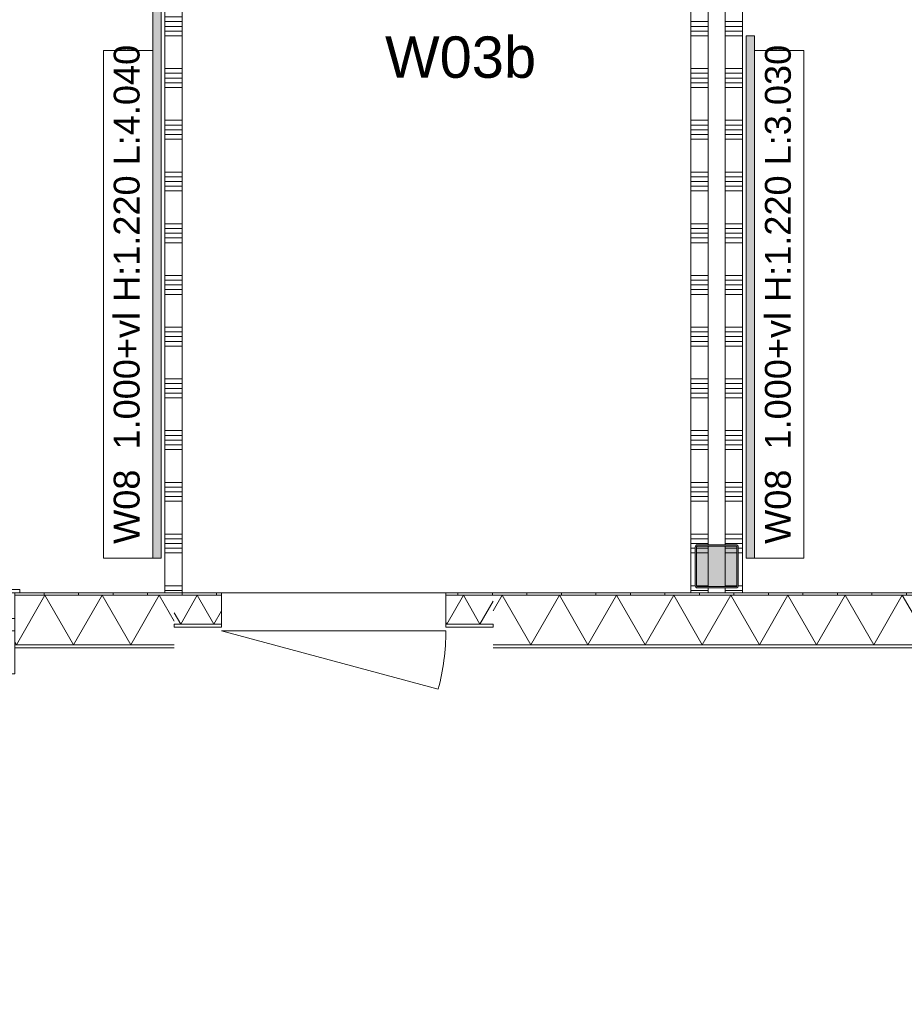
# Model space of a CAD drawing. Header units: millimetres. Extents: x -850 to 154668, y -80343 to 71019.
# Tile 2 of 147: x 4659 to 9788, y 14672 to 20384. Entities that reach past the tile are written whole.
import ezdxf
from ezdxf.enums import TextEntityAlignment as Align

# ---------------------------------------------------------------- set-up
doc = ezdxf.new("R2010")
doc.units = ezdxf.units.MM
doc.header["$MEASUREMENT"] = 0
for name, color, linetype in [('Info Wandafwerking aanduiding', 7, 'Continuous'), ('New_21 Buitenwanden', 7, 'Continuous'), ('New_21 Buitenwanden Deuren', 7, 'Continuous'), ('New_21 Buitenwanden Doorsnede-arcering', 7, 'Continuous'), ('New_21 Buitenwanden Laagscheidingslijnen', 7, 'Continuous'), ('New_21 Buitenwanden Ramen', 7, 'Continuous'), ('New_22 NC Binnenwanden', 7, 'Continuous'), ('New_22 NC Binnenwanden Doorsnede-arcering', 7, 'Continuous'), ('New_23 Vloeren', 7, 'Continuous'), ('New_42 Binnenwandafw', 7, 'Continuous'), ('New_42 Binnenwandafw Doorsnede-arcering', 7, 'Continuous'), ('New_Z Ruimtefuncties', 7, 'Continuous'), ('New_Z Ruimtefuncties Zone omranding', 7, 'Continuous'), ('New_Z Ruimtefuncties Zone tekst', 7, 'Continuous'), ('S-COLS-____-OTLN.RVT S', 7, 'Continuous'), ('S-COLS-____-OTLN.RVT S 2D arcering', 7, 'Continuous')]:
    doc.layers.add(name, color=color, linetype=linetype)
doc.styles.add('GENERATED_STYLE_1', font='arial.ttf')
doc.styles.add('GENERATED_STYLE_2', font='arial.ttf')
pattern_1 = [(90, (0, 0), (-200, 0), [])]

# ---------------------------------------------------------------- blocks, each defined once
blk = doc.blocks.new('Slab_1_1', base_point=(0, 17060))
at = {"layer": 'New_23 Vloeren', "color": 7, "linetype": 'Continuous', "lineweight": 0, "flags": 128}
blk.add_lwpolyline([(0, 17060), (25600, 17060), (25600, 17539.8), (30060, 17539.8), (30060, 0), (44257.3, 0), (99110, 0), (99110, 26125), (78570.2, 26125), (78570.2, 30220), (61804.1, 30220), (61804.1, 33195.8), (50070.2, 33195.8), (50070.2, 36555.1), (42600, 36555.1), (42600, 38994.9), (31200.9, 38994.9), (31200.9, 49880), (25600, 49880), (25600, 70460), (0, 70460)], close=True, dxfattribs=at)
blk = doc.blocks.new('*X67')
at = {"layer": 'New_22 NC Binnenwanden Doorsnede-arcering', "color": 254, "linetype": 'Continuous', "lineweight": 0, "true_color": 0xe9ebeb}
for p, q in [((8850, 20372.6), (8750, 20372.6)), ((8850, 20345.1), (8750, 20345.1)), ((8850, 20317.7), (8750, 20317.7)), ((8850, 20290.3), (8750, 20290.3)), ((8850, 20100), (8750, 20100)), ((8850, 20072.6), (8750, 20072.6)), ((8850, 20045.1), (8750, 20045.1)), ((8850, 20017.7), (8750, 20017.7)), ((8850, 19990.3), (8750, 19990.3)), ((8850, 19800), (8750, 19800)), ((8850, 19772.6), (8750, 19772.6)), ((8850, 19745.1), (8750, 19745.1)), ((8850, 19717.7), (8750, 19717.7)), ((8850, 19690.3), (8750, 19690.3)), ((8850, 19500), (8750, 19500)), ((8850, 19472.6), (8750, 19472.6)), ((8850, 19445.1), (8750, 19445.1)), ((8850, 19417.7), (8750, 19417.7)), ((8850, 19390.3), (8750, 19390.3)), ((8850, 19200), (8750, 19200)), ((8850, 19172.6), (8750, 19172.6)), ((8850, 19145.1), (8750, 19145.1)), ((8850, 19117.7), (8750, 19117.7)), ((8850, 19090.3), (8750, 19090.3)), ((8850, 18900), (8750, 18900)), ((8850, 18872.6), (8750, 18872.6)), ((8850, 18845.1), (8750, 18845.1)), ((8850, 18817.7), (8750, 18817.7)), ((8850, 18790.3), (8750, 18790.3)), ((8850, 18600), (8750, 18600)), ((8850, 18572.6), (8750, 18572.6)), ((8850, 18545.1), (8750, 18545.1)), ((8850, 18517.7), (8750, 18517.7)), ((8850, 18490.3), (8750, 18490.3)), ((8850, 18300), (8750, 18300)), ((8850, 18272.6), (8750, 18272.6)), ((8850, 18245.1), (8750, 18245.1)), ((8850, 18217.7), (8750, 18217.7)), ((8850, 18190.3), (8750, 18190.3)), ((8850, 18000), (8750, 18000)), ((8850, 17972.6), (8750, 17972.6)), ((8850, 17945.1), (8750, 17945.1)), ((8850, 17917.7), (8750, 17917.7)), ((8850, 17890.3), (8750, 17890.3)), ((8850, 17700), (8750, 17700)), ((8850, 17672.6), (8750, 17672.6)), ((8850, 17645.1), (8750, 17645.1)), ((8850, 17617.7), (8750, 17617.7)), ((8850, 17590.3), (8750, 17590.3)), ((8850, 17400), (8750, 17400)), ((8850, 17372.6), (8750, 17372.6)), ((8850, 17345.1), (8750, 17345.1)), ((8850, 17317.7), (8825, 17317.7)), ((8850, 17290.3), (8825, 17290.3)), ((8850, 17100), (8824.6, 17100)), ((8850, 17072.6), (8750, 17072.6))]:
    blk.add_line(p, q, dxfattribs=at)
blk = doc.blocks.new('*X68')
at = {"layer": 'New_22 NC Binnenwanden Doorsnede-arcering', "color": 254, "linetype": 'Continuous', "lineweight": 0, "true_color": 0xe9ebeb}
for p, q in [((8817, 17317.7), (8750, 17317.7)), ((8817, 17290.3), (8750, 17290.3)), ((8816.6, 17100), (8750, 17100))]:
    blk.add_line(p, q, dxfattribs=at)
blk = doc.blocks.new('Wall_7_1', base_point=(8850, 24089.5))
at = {"layer": 'New_22 NC Binnenwanden', "color": 8, "linetype": 'Continuous', "lineweight": 0, "true_color": 0x778488, "flags": 128}
for points in [[(8850, 17060), (8850, 24089.5)], [(8750, 21335), (8750, 17335)], [(8750, 17327), (8750, 17093)], [(8750, 17085), (8750, 17060)], [(8750, 17060), (8850, 17060)]]:
    blk.add_lwpolyline(points, dxfattribs=at)
at = {"layer": 'New_22 NC Binnenwanden', "color": 8, "lineweight": 0, "true_color": 0x778488}
for name in ['*X67', '*X68']:
    blk.add_blockref(name, (0, 0), dxfattribs=at)
blk = doc.blocks.new('*X166')
at = {"layer": 'New_22 NC Binnenwanden Doorsnede-arcering', "color": 254, "linetype": 'Continuous', "lineweight": 0, "true_color": 0xe9ebeb}
for p, q in [((8559.3, 20372.6), (8550, 20372.6)), ((8559.3, 20345.1), (8550, 20345.1)), ((8650, 20372.6), (8559.3, 20372.6)), ((8650, 20345.1), (8559.3, 20345.1)), ((8559.3, 20317.7), (8550, 20317.7)), ((8559.3, 20290.3), (8550, 20290.3)), ((8650, 20317.7), (8559.3, 20317.7)), ((8650, 20290.3), (8559.3, 20290.3)), ((8559.3, 20100), (8550, 20100)), ((8559.3, 20072.6), (8550, 20072.6)), ((8650, 20100), (8559.3, 20100)), ((8650, 20072.6), (8559.3, 20072.6)), ((8559.3, 20045.1), (8550, 20045.1)), ((8559.3, 20017.7), (8550, 20017.7)), ((8559.3, 19990.3), (8550, 19990.3)), ((8650, 20045.1), (8559.3, 20045.1)), ((8650, 20017.7), (8559.3, 20017.7)), ((8650, 19990.3), (8559.3, 19990.3)), ((8559.3, 19800), (8550, 19800)), ((8559.3, 19772.6), (8550, 19772.6)), ((8650, 19800), (8559.3, 19800)), ((8650, 19772.6), (8559.3, 19772.6)), ((8559.3, 19745.1), (8550, 19745.1)), ((8559.3, 19717.7), (8550, 19717.7)), ((8650, 19745.1), (8559.3, 19745.1)), ((8650, 19717.7), (8559.3, 19717.7)), ((8559.3, 19690.3), (8550, 19690.3)), ((8650, 19690.3), (8559.3, 19690.3)), ((8559.3, 19500), (8550, 19500)), ((8650, 19500), (8559.3, 19500)), ((8559.3, 19472.6), (8550, 19472.6)), ((8559.3, 19445.1), (8550, 19445.1)), ((8650, 19472.6), (8559.3, 19472.6)), ((8650, 19445.1), (8559.3, 19445.1)), ((8559.3, 19417.7), (8550, 19417.7)), ((8559.3, 19390.3), (8550, 19390.3)), ((8650, 19417.7), (8559.3, 19417.7)), ((8650, 19390.3), (8559.3, 19390.3)), ((8559.3, 19200), (8550, 19200)), ((8650, 19200), (8559.3, 19200)), ((8559.3, 19172.6), (8550, 19172.6)), ((8559.3, 19145.1), (8550, 19145.1)), ((8650, 19172.6), (8559.3, 19172.6)), ((8650, 19145.1), (8559.3, 19145.1)), ((8559.3, 19117.7), (8550, 19117.7)), ((8559.3, 19090.3), (8550, 19090.3)), ((8650, 19117.7), (8559.3, 19117.7)), ((8650, 19090.3), (8559.3, 19090.3)), ((8559.3, 18900), (8550, 18900)), ((8559.3, 18872.6), (8550, 18872.6)), ((8650, 18900), (8559.3, 18900)), ((8650, 18872.6), (8559.3, 18872.6)), ((8559.3, 18845.1), (8550, 18845.1)), ((8559.3, 18817.7), (8550, 18817.7)), ((8559.3, 18790.3), (8550, 18790.3)), ((8650, 18845.1), (8559.3, 18845.1)), ((8650, 18817.7), (8559.3, 18817.7)), ((8650, 18790.3), (8559.3, 18790.3)), ((8559.3, 18600), (8550, 18600)), ((8559.3, 18572.6), (8550, 18572.6)), ((8650, 18600), (8559.3, 18600)), ((8650, 18572.6), (8559.3, 18572.6)), ((8559.3, 18545.1), (8550, 18545.1)), ((8559.3, 18517.7), (8550, 18517.7)), ((8650, 18545.1), (8559.3, 18545.1)), ((8650, 18517.7), (8559.3, 18517.7)), ((8559.3, 18490.3), (8550, 18490.3)), ((8650, 18490.3), (8559.3, 18490.3)), ((8559.3, 18300), (8550, 18300)), ((8650, 18300), (8559.3, 18300)), ((8559.3, 18272.6), (8550, 18272.6)), ((8559.3, 18245.1), (8550, 18245.1)), ((8650, 18272.6), (8559.3, 18272.6)), ((8650, 18245.1), (8559.3, 18245.1)), ((8559.3, 18217.7), (8550, 18217.7)), ((8559.3, 18190.3), (8550, 18190.3)), ((8650, 18217.7), (8559.3, 18217.7)), ((8650, 18190.3), (8559.3, 18190.3)), ((8559.3, 18000), (8550, 18000)), ((8650, 18000), (8559.3, 18000)), ((8559.3, 17972.6), (8550, 17972.6)), ((8559.3, 17945.1), (8550, 17945.1)), ((8650, 17972.6), (8559.3, 17972.6)), ((8650, 17945.1), (8559.3, 17945.1)), ((8559.3, 17917.7), (8550, 17917.7)), ((8559.3, 17890.3), (8550, 17890.3)), ((8650, 17917.7), (8559.3, 17917.7)), ((8650, 17890.3), (8559.3, 17890.3)), ((8559.3, 17700), (8550, 17700)), ((8559.3, 17672.6), (8550, 17672.6)), ((8650, 17700), (8559.3, 17700)), ((8650, 17672.6), (8559.3, 17672.6)), ((8559.3, 17645.1), (8550, 17645.1)), ((8559.3, 17617.7), (8550, 17617.7)), ((8650, 17645.1), (8559.3, 17645.1)), ((8650, 17617.7), (8559.3, 17617.7)), ((8559.3, 17590.3), (8550, 17590.3)), ((8650, 17590.3), (8559.3, 17590.3)), ((8559.3, 17400), (8550, 17400)), ((8559.3, 17372.6), (8550, 17372.6)), ((8650, 17400), (8559.3, 17400)), ((8650, 17372.6), (8559.3, 17372.6)), ((8559.3, 17345.1), (8550, 17345.1)), ((8559.3, 17317.7), (8550, 17317.7)), ((8650, 17345.1), (8559.3, 17345.1)), ((8575, 17317.7), (8559.3, 17317.7)), ((8559.3, 17290.3), (8550, 17290.3)), ((8575, 17290.3), (8559.3, 17290.3)), ((8559.3, 17100), (8550, 17100)), ((8575.4, 17100), (8559.3, 17100)), ((8559.3, 17072.6), (8550, 17072.6)), ((8650, 17072.6), (8559.3, 17072.6))]:
    blk.add_line(p, q, dxfattribs=at)
blk = doc.blocks.new('*X167')
at = {"layer": 'New_22 NC Binnenwanden Doorsnede-arcering', "color": 254, "linetype": 'Continuous', "lineweight": 0, "true_color": 0xe9ebeb}
for p, q in [((8650, 17317.7), (8583, 17317.7)), ((8650, 17290.3), (8583, 17290.3)), ((8650, 17100), (8583.4, 17100))]:
    blk.add_line(p, q, dxfattribs=at)
blk = doc.blocks.new('Wall_34_1', base_point=(8550, 24500))
at = {"layer": 'New_22 NC Binnenwanden', "color": 8, "linetype": 'Continuous', "lineweight": 0, "true_color": 0x778488, "flags": 128}
for points in [[(8550, 24500), (8550, 17060)], [(8650, 17335), (8650, 21335)], [(8650, 17093), (8650, 17327)], [(8650, 17060), (8650, 17085)], [(8550, 17060), (8650, 17060)]]:
    blk.add_lwpolyline(points, dxfattribs=at)
at = {"layer": 'New_22 NC Binnenwanden', "color": 8, "lineweight": 0, "true_color": 0x778488}
for name in ['*X166', '*X167']:
    blk.add_blockref(name, (0, 0), dxfattribs=at)
blk = doc.blocks.new('*X170')
at = {"layer": 'New_22 NC Binnenwanden Doorsnede-arcering', "color": 254, "linetype": 'Continuous', "lineweight": 0, "true_color": 0xe9ebeb}
for p, q in [((8850, 20372.6), (8750, 20372.6)), ((8850, 20345.1), (8750, 20345.1)), ((8850, 20317.7), (8750, 20317.7)), ((8850, 20290.3), (8750, 20290.3)), ((8850, 20100), (8750, 20100)), ((8850, 20072.6), (8750, 20072.6)), ((8850, 20045.1), (8750, 20045.1)), ((8850, 20017.7), (8750, 20017.7)), ((8850, 19990.3), (8750, 19990.3)), ((8850, 19800), (8750, 19800)), ((8850, 19772.6), (8750, 19772.6)), ((8850, 19745.1), (8750, 19745.1)), ((8850, 19717.7), (8750, 19717.7)), ((8850, 19690.3), (8750, 19690.3)), ((8850, 19500), (8750, 19500)), ((8850, 19472.6), (8750, 19472.6)), ((8850, 19445.1), (8750, 19445.1)), ((8850, 19417.7), (8750, 19417.7)), ((8850, 19390.3), (8750, 19390.3)), ((8850, 19200), (8750, 19200)), ((8850, 19172.6), (8750, 19172.6)), ((8850, 19145.1), (8750, 19145.1)), ((8850, 19117.7), (8750, 19117.7)), ((8850, 19090.3), (8750, 19090.3)), ((8850, 18900), (8750, 18900)), ((8850, 18872.6), (8750, 18872.6)), ((8850, 18845.1), (8750, 18845.1)), ((8850, 18817.7), (8750, 18817.7)), ((8850, 18790.3), (8750, 18790.3)), ((8850, 18600), (8750, 18600)), ((8850, 18572.6), (8750, 18572.6)), ((8850, 18545.1), (8750, 18545.1)), ((8850, 18517.7), (8750, 18517.7)), ((8850, 18490.3), (8750, 18490.3)), ((8850, 18300), (8750, 18300)), ((8850, 18272.6), (8750, 18272.6)), ((8850, 18245.1), (8750, 18245.1)), ((8850, 18217.7), (8750, 18217.7)), ((8850, 18190.3), (8750, 18190.3)), ((8850, 18000), (8750, 18000)), ((8850, 17972.6), (8750, 17972.6)), ((8850, 17945.1), (8750, 17945.1)), ((8850, 17917.7), (8750, 17917.7)), ((8850, 17890.3), (8750, 17890.3)), ((8850, 17700), (8750, 17700)), ((8850, 17672.6), (8750, 17672.6)), ((8850, 17645.1), (8750, 17645.1)), ((8850, 17617.7), (8750, 17617.7)), ((8850, 17590.3), (8750, 17590.3)), ((8850, 17400), (8750, 17400)), ((8850, 17372.6), (8750, 17372.6)), ((8850, 17345.1), (8750, 17345.1)), ((8850, 17317.7), (8825, 17317.7)), ((8850, 17290.3), (8825, 17290.3)), ((8850, 17100), (8824.6, 17100)), ((8850, 17072.6), (8750, 17072.6))]:
    blk.add_line(p, q, dxfattribs=at)
blk = doc.blocks.new('*X171')
at = {"layer": 'New_22 NC Binnenwanden Doorsnede-arcering', "color": 254, "linetype": 'Continuous', "lineweight": 0, "true_color": 0xe9ebeb}
for p, q in [((8817, 17317.7), (8750, 17317.7)), ((8817, 17290.3), (8750, 17290.3)), ((8816.6, 17100), (8750, 17100))]:
    blk.add_line(p, q, dxfattribs=at)
blk = doc.blocks.new('Wall_35_1', base_point=(8850, 24500))
at = {"layer": 'New_22 NC Binnenwanden', "color": 8, "linetype": 'Continuous', "lineweight": 0, "true_color": 0x778488, "flags": 128}
for points in [[(8850, 17060), (8850, 24500)], [(8750, 21335), (8750, 17335)], [(8750, 17327), (8750, 17093)], [(8750, 17085), (8750, 17060)], [(8750, 17060), (8850, 17060)]]:
    blk.add_lwpolyline(points, dxfattribs=at)
at = {"layer": 'New_22 NC Binnenwanden', "color": 8, "lineweight": 0, "true_color": 0x778488}
for name in ['*X170', '*X171']:
    blk.add_blockref(name, (0, 0), dxfattribs=at)
blk = doc.blocks.new('*X340')
at = {"layer": 'New_22 NC Binnenwanden Doorsnede-arcering', "color": 254, "linetype": 'Continuous', "lineweight": 0, "true_color": 0xe9ebeb}
blk.add_line((5509.7, 21490.3), (5500, 21490.3), dxfattribs=at)
blk = doc.blocks.new('*X341')
at = {"layer": 'New_22 NC Binnenwanden Doorsnede-arcering', "color": 254, "linetype": 'Continuous', "lineweight": 0, "true_color": 0xe9ebeb}
for p, q in [((5600, 21300), (5500, 21300)), ((5600, 21272.6), (5500, 21272.6)), ((5600, 21245.1), (5500, 21245.1)), ((5600, 21217.7), (5500, 21217.7)), ((5600, 21190.3), (5500, 21190.3)), ((5600, 21000), (5500, 21000)), ((5600, 20972.6), (5500, 20972.6)), ((5600, 20945.1), (5500, 20945.1)), ((5600, 20917.7), (5500, 20917.7)), ((5600, 20890.3), (5500, 20890.3)), ((5600, 20700), (5500, 20700)), ((5600, 20672.6), (5500, 20672.6)), ((5600, 20645.1), (5500, 20645.1)), ((5600, 20617.7), (5500, 20617.7)), ((5600, 20590.3), (5500, 20590.3)), ((5600, 20400), (5500, 20400)), ((5600, 20372.6), (5500, 20372.6)), ((5600, 20345.1), (5500, 20345.1)), ((5600, 20317.7), (5500, 20317.7)), ((5600, 20290.3), (5500, 20290.3)), ((5600, 20100), (5500, 20100)), ((5600, 20072.6), (5500, 20072.6)), ((5600, 20045.1), (5500, 20045.1)), ((5600, 20017.7), (5500, 20017.7)), ((5600, 19990.3), (5500, 19990.3)), ((5600, 19800), (5500, 19800)), ((5600, 19772.6), (5500, 19772.6)), ((5600, 19745.1), (5500, 19745.1)), ((5600, 19717.7), (5500, 19717.7)), ((5600, 19690.3), (5500, 19690.3)), ((5600, 19500), (5500, 19500)), ((5600, 19472.6), (5500, 19472.6)), ((5600, 19445.1), (5500, 19445.1)), ((5600, 19417.7), (5500, 19417.7)), ((5600, 19390.3), (5500, 19390.3)), ((5600, 19200), (5500, 19200)), ((5600, 19172.6), (5500, 19172.6)), ((5600, 19145.1), (5500, 19145.1)), ((5600, 19117.7), (5500, 19117.7)), ((5600, 19090.3), (5500, 19090.3)), ((5600, 18900), (5500, 18900)), ((5600, 18872.6), (5500, 18872.6)), ((5600, 18845.1), (5500, 18845.1)), ((5600, 18817.7), (5500, 18817.7)), ((5600, 18790.3), (5500, 18790.3)), ((5600, 18600), (5500, 18600)), ((5600, 18572.6), (5500, 18572.6)), ((5600, 18545.1), (5500, 18545.1)), ((5600, 18517.7), (5500, 18517.7)), ((5600, 18490.3), (5500, 18490.3)), ((5600, 18300), (5500, 18300)), ((5600, 18272.6), (5500, 18272.6)), ((5600, 18245.1), (5500, 18245.1)), ((5600, 18217.7), (5500, 18217.7)), ((5600, 18190.3), (5500, 18190.3)), ((5600, 18000), (5500, 18000)), ((5600, 17972.6), (5500, 17972.6)), ((5600, 17945.1), (5500, 17945.1)), ((5600, 17917.7), (5500, 17917.7)), ((5600, 17890.3), (5500, 17890.3)), ((5600, 17700), (5500, 17700)), ((5600, 17672.6), (5500, 17672.6)), ((5600, 17645.1), (5500, 17645.1)), ((5600, 17617.7), (5500, 17617.7)), ((5600, 17590.3), (5500, 17590.3)), ((5600, 17400), (5500, 17400)), ((5600, 17372.6), (5500, 17372.6)), ((5600, 17345.1), (5500, 17345.1)), ((5600, 17317.7), (5500, 17317.7)), ((5600, 17290.3), (5500, 17290.3)), ((5600, 17100), (5500, 17100)), ((5600, 17072.6), (5500, 17072.6))]:
    blk.add_line(p, q, dxfattribs=at)
blk = doc.blocks.new('*X342')
at = {"layer": 'New_22 NC Binnenwanden Doorsnede-arcering', "color": 254, "linetype": 'Continuous', "lineweight": 0, "true_color": 0xe9ebeb}
blk.add_line((5600, 21490.3), (5509.7, 21490.3), dxfattribs=at)
blk = doc.blocks.new('Wall_79_1', base_point=(5600, 17060))
at = {"layer": 'New_22 NC Binnenwanden', "color": 8, "linetype": 'Continuous', "lineweight": 0, "true_color": 0x778488, "flags": 128}
for points in [[(5500, 21500), (5500, 17060)], [(5500, 21500), (5600, 21500)], [(5600, 17060), (5600, 21400)], [(5500, 17060), (5600, 17060)]]:
    blk.add_lwpolyline(points, dxfattribs=at)
at = {"layer": 'New_22 NC Binnenwanden', "color": 8, "lineweight": 0, "true_color": 0x778488}
for name in ['*X340', '*X342', '*X341']:
    blk.add_blockref(name, (0, 0), dxfattribs=at)
blk = doc.blocks.new('*X579')
at = {"layer": 'New_21 Buitenwanden Doorsnede-arcering', "linetype": 'Continuous', "lineweight": 0, "true_color": 0xe9ebeb}
for points in [[(4629.8, 16757.9), (4629.8, 16757.8), (4650.8, 16757.8), (4650.8, 16757.9)], [(4950.8, 16757.9), (4800.8, 16757.9), (4800.8, 16757.8), (4950.8, 16757.8)], [(5250.8, 16757.9), (5100.8, 16757.9), (5100.8, 16757.8), (5250.8, 16757.8)], [(5550.8, 16757.9), (5400.8, 16757.9), (5400.8, 16757.8), (5550.8, 16757.8)]]:
    blk.add_hatch(color=254, dxfattribs=at).paths.add_polyline_path(points)
blk = doc.blocks.new('*X582')
at = {"layer": 'New_21 Buitenwanden Doorsnede-arcering', "linetype": 'Continuous', "lineweight": 0, "true_color": 0xe9ebeb}
for points in [[(4650.8, 17045), (4629.8, 17045), (4629.8, 17044.9), (4650.8, 17044.9)], [(4800.8, 17044.9), (4950.8, 17044.9), (4950.8, 17045), (4800.8, 17045)], [(5100.8, 17044.9), (5250.8, 17044.9), (5250.8, 17045), (5100.8, 17045)], [(5400.8, 17044.9), (5550.8, 17044.9), (5550.8, 17045), (5400.8, 17045)]]:
    blk.add_hatch(color=254, dxfattribs=at).paths.add_polyline_path(points)
blk = doc.blocks.new('*X585')
at = {"layer": 'New_21 Buitenwanden Doorsnede-arcering', "color": 254, "linetype": 'Continuous', "lineweight": 0, "true_color": 0xe9ebeb}
for p, q in [((4639.6, 16757.9), (4805.3, 17044.9)), ((4971, 16757.9), (4805.3, 17044.9)), ((4971, 16757.9), (5136.7, 17044.9)), ((5302.4, 16757.9), (5136.7, 17044.9)), ((5302.4, 16757.9), (5468.1, 17044.9)), ((5554.8, 16894.7), (5468.1, 17044.9)), ((4639.6, 16757.9), (4629.8, 16774.8))]:
    blk.add_line(p, q, dxfattribs=at)
blk = doc.blocks.new('R1 22_7')
at = {"layer": 'New_21 Buitenwanden Ramen', "color": 1, "linetype": 'Continuous', "lineweight": 0}
for p, q in [((-725, 150.2), (-725, 168.2)), ((-725, 168.2), (680, 168.2)), ((-650, 150.2), (-680, 150.2)), ((-650, 150.2), (-680, 150.2)), ((-650, 135.2), (-650, 150.2)), ((-650, 135.2), (-650, 150.2)), ((-650, 0), (-650, 135.1)), ((-650, 0), (-650, 135.1)), ((650, 135.2), (650, 150.2)), ((650, 135.2), (650, 150.2)), ((650, 150.2), (680, 150.2)), ((650, 150.2), (680, 150.2)), ((650, 0), (650, 135.1)), ((650, 0), (650, 135.1)), ((680, 168.2), (680, 150.2)), ((-650, 0), (-577, 0)), ((-650, -72), (-650, 0)), ((-650, -72), (-650, 0)), ((-577, 0), (-577, -72)), ((-577, 0), (577, 0)), ((577, -72), (577, 0)), ((577, 0), (650, 0)), ((650, -72), (650, 0)), ((650, -72), (650, 0)), ((-577, -72), (-650, -72)), ((-650, -152), (-650, -72)), ((577, -72), (-577, -72)), ((650, -72), (577, -72)), ((650, -152), (650, -72)), ((-650, -170), (-650, -320)), ((650, -320), (650, -170)), ((-650, -320), (650, -320))]:
    blk.add_line(p, q, dxfattribs=at)
at = {"layer": 'New_21 Buitenwanden Ramen', "color": 9, "linetype": 'Continuous', "lineweight": 0}
for p, q in [((-650, 150.2), (650, 150.2)), ((-650, 135.1), (-650, 135.2)), ((-650, 135.1), (-650, 135.2)), ((650, 135.1), (650, 135.2)), ((650, 135.1), (650, 135.2)), ((-650, -170), (-650, -152)), ((650, -170), (650, -152))]:
    blk.add_line(p, q, dxfattribs=at)
blk = doc.blocks.new('Wall_148_1', base_point=(0, 17060))
at = {"layer": 'New_21 Buitenwanden Doorsnede-arcering', "linetype": 'Continuous', "lineweight": 0, "true_color": 0xe9ebeb}
h = blk.add_hatch(dxfattribs=at)
h.set_pattern_fill('930_Lijnen_vert_200_0001', color=254, style=0, pattern_type=2)
h.set_pattern_definition(pattern_1)
h.paths.add_polyline_path([(5554.8, 17060), (4629.8, 17060), (4629.8, 17045), (5554.8, 17045)])
at = {"layer": 'New_21 Buitenwanden', "color": 8, "linetype": 'Continuous', "lineweight": 0, "true_color": 0x778488}
blk.add_line((4629.8, 17060), (4659.8, 17060), dxfattribs=at)
at = {"layer": 'New_21 Buitenwanden', "color": 8, "linetype": 'Continuous', "lineweight": 0, "true_color": 0x778488, "flags": 128}
for points in [[(5554.8, 17060), (4629.8, 17060)], [(4629.8, 16739.8), (5554.8, 16739.8)]]:
    blk.add_lwpolyline(points, dxfattribs=at)
at = {"layer": 'New_21 Buitenwanden Laagscheidingslijnen', "color": 8, "linetype": 'Continuous', "lineweight": 0, "true_color": 0x778488}
for p, q in [((5554.8, 17045), (4629.8, 17045)), ((5554.8, 17044.9), (4629.8, 17044.9)), ((4629.8, 16757.9), (5554.8, 16757.9)), ((4629.8, 16757.8), (5554.8, 16757.8))]:
    blk.add_line(p, q, dxfattribs=at)
at = {"layer": 'New_21 Buitenwanden', "color": 8, "lineweight": 0, "true_color": 0x778488}
for name in ['*X582', '*X585', '*X579']:
    blk.add_blockref(name, (0, 0), dxfattribs=at)
at = {"layer": 'New_21 Buitenwanden Ramen', "color": 1, "linetype": 'Continuous', "lineweight": 0, "zscale": 1000}
blk.add_blockref('R1 22_7', (3979.8, 16909.8), dxfattribs=at)
blk = doc.blocks.new('*X742')
at = {"layer": 'New_21 Buitenwanden Doorsnede-arcering', "linetype": 'Continuous', "lineweight": 0, "true_color": 0xe9ebeb}
for points in [[(7650.8, 16757.9), (7500.8, 16757.9), (7500.8, 16757.8), (7650.8, 16757.8)], [(7950.8, 16757.9), (7800.8, 16757.9), (7800.8, 16757.8), (7950.8, 16757.8)], [(8250.8, 16757.9), (8100.8, 16757.9), (8100.8, 16757.8), (8250.8, 16757.8)], [(8550.8, 16757.9), (8400.8, 16757.9), (8400.8, 16757.8), (8550.8, 16757.8)], [(8850.8, 16757.9), (8700.8, 16757.9), (8700.8, 16757.8), (8850.8, 16757.8)], [(9150.8, 16757.9), (9000.8, 16757.9), (9000.8, 16757.8), (9150.8, 16757.8)], [(9450.8, 16757.9), (9300.8, 16757.9), (9300.8, 16757.8), (9450.8, 16757.8)], [(9750.8, 16757.9), (9600.8, 16757.9), (9600.8, 16757.8), (9750.8, 16757.8)], [(10050.8, 16757.9), (9900.8, 16757.9), (9900.8, 16757.8), (10050.8, 16757.8)], [(10350.8, 16757.9), (10200.8, 16757.9), (10200.8, 16757.8), (10350.8, 16757.8)], [(10650.8, 16757.9), (10500.8, 16757.9), (10500.8, 16757.8), (10650.8, 16757.8)], [(10950.8, 16757.9), (10800.8, 16757.9), (10800.8, 16757.8), (10950.8, 16757.8)], [(11250.8, 16757.9), (11100.8, 16757.9), (11100.8, 16757.8), (11250.8, 16757.8)]]:
    blk.add_hatch(color=254, dxfattribs=at).paths.add_polyline_path(points)
blk = doc.blocks.new('*X744')
at = {"layer": 'New_21 Buitenwanden Doorsnede-arcering', "linetype": 'Continuous', "lineweight": 0, "true_color": 0xe9ebeb}
for points in [[(7650.8, 17045), (7500.8, 17045), (7500.8, 17044.9), (7650.8, 17044.9)], [(7950.8, 17045), (7800.8, 17045), (7800.8, 17044.9), (7950.8, 17044.9)], [(8250.8, 17045), (8100.8, 17045), (8100.8, 17044.9), (8250.8, 17044.9)], [(8550.8, 17045), (8400.8, 17045), (8400.8, 17044.9), (8550.8, 17044.9)], [(8850.8, 17045), (8700.8, 17045), (8700.8, 17044.9), (8850.8, 17044.9)], [(9150.8, 17045), (9000.8, 17045), (9000.8, 17044.9), (9150.8, 17044.9)], [(9450.8, 17045), (9300.8, 17045), (9300.8, 17044.9), (9450.8, 17044.9)], [(9750.8, 17045), (9600.8, 17045), (9600.8, 17044.9), (9750.8, 17044.9)], [(10050.8, 17045), (9900.8, 17045), (9900.8, 17044.9), (10050.8, 17044.9)], [(10350.8, 17045), (10200.8, 17045), (10200.8, 17044.9), (10350.8, 17044.9)], [(10650.8, 17045), (10500.8, 17045), (10500.8, 17044.9), (10650.8, 17044.9)], [(10950.8, 17045), (10800.8, 17045), (10800.8, 17044.9), (10950.8, 17044.9)], [(11250.8, 17045), (11100.8, 17045), (11100.8, 17044.9), (11250.8, 17044.9)]]:
    blk.add_hatch(color=254, dxfattribs=at).paths.add_polyline_path(points)
blk = doc.blocks.new('*X746')
at = {"layer": 'New_21 Buitenwanden Doorsnede-arcering', "color": 254, "linetype": 'Continuous', "lineweight": 0, "true_color": 0xe9ebeb}
for p, q in [((7404.8, 16955.4), (7456.5, 17044.9)), ((7622.2, 16757.9), (7456.5, 17044.9)), ((7622.2, 16757.9), (7787.9, 17044.9)), ((7953.6, 16757.9), (7787.9, 17044.9)), ((7953.6, 16757.9), (8119.3, 17044.9)), ((8285, 16757.9), (8119.3, 17044.9)), ((8285, 16757.9), (8450.7, 17044.9)), ((8616.4, 16757.9), (8450.7, 17044.9)), ((8616.4, 16757.9), (8782.1, 17044.9)), ((8947.8, 16757.9), (8782.1, 17044.9)), ((8947.8, 16757.9), (9113.5, 17044.9)), ((9279.2, 16757.9), (9113.5, 17044.9)), ((9279.2, 16757.9), (9444.9, 17044.9)), ((9610.6, 16757.9), (9444.9, 17044.9)), ((9610.6, 16757.9), (9776.3, 17044.9)), ((9942, 16757.9), (9776.3, 17044.9)), ((9942, 16757.9), (10107.7, 17044.9)), ((10273.4, 16757.9), (10107.7, 17044.9)), ((10273.4, 16757.9), (10439.1, 17044.9)), ((10604.8, 16757.9), (10439.1, 17044.9)), ((10604.8, 16757.9), (10770.5, 17044.9)), ((10936.2, 16757.9), (10770.5, 17044.9)), ((10936.2, 16757.9), (11101.9, 17044.9)), ((11267.6, 16757.9), (11101.9, 17044.9)), ((11267.6, 16757.9), (11300, 16814.1))]:
    blk.add_line(p, q, dxfattribs=at)
blk = doc.blocks.new('Wall_166_1', base_point=(7404.8, 17060))
at = {"layer": 'New_21 Buitenwanden Doorsnede-arcering', "linetype": 'Continuous', "lineweight": 0, "true_color": 0xe9ebeb}
h = blk.add_hatch(dxfattribs=at)
h.set_pattern_fill('930_Lijnen_vert_200_0001', color=254, style=0, pattern_type=2)
h.set_pattern_definition(pattern_1)
h.paths.add_polyline_path([(7404.8, 17045), (11300, 17045), (11300, 17060), (7404.8, 17060)])
at = {"layer": 'New_21 Buitenwanden', "color": 8, "linetype": 'Continuous', "lineweight": 0, "true_color": 0x778488, "flags": 128}
for points in [[(11300, 17060), (7404.8, 17060)], [(7404.8, 16739.8), (11300, 16739.8)]]:
    blk.add_lwpolyline(points, dxfattribs=at)
at = {"layer": 'New_21 Buitenwanden Laagscheidingslijnen', "color": 8, "linetype": 'Continuous', "lineweight": 0, "true_color": 0x778488}
for p, q in [((11300, 17045), (7404.8, 17045)), ((11300, 17044.9), (7404.8, 17044.9)), ((7404.8, 16757.9), (11300, 16757.9)), ((7404.8, 16757.8), (11300, 16757.8))]:
    blk.add_line(p, q, dxfattribs=at)
at = {"layer": 'New_21 Buitenwanden', "color": 8, "lineweight": 0, "true_color": 0x778488}
for name in ['*X746', '*X744', '*X742']:
    blk.add_blockref(name, (0, 0), dxfattribs=at)
blk = doc.blocks.new('*X750')
at = {"layer": 'New_21 Buitenwanden Doorsnede-arcering', "linetype": 'Continuous', "lineweight": 0, "true_color": 0xe9ebeb}
blk.add_hatch(color=254, dxfattribs=at).paths.add_polyline_path([(5700.8, 16877.9), (5700.8, 16877.8), (5829.8, 16877.8), (5829.8, 16877.9)])
blk = doc.blocks.new('*X751')
at = {"layer": 'New_21 Buitenwanden Doorsnede-arcering', "linetype": 'Continuous', "lineweight": 0, "true_color": 0xe9ebeb}
blk.add_hatch(color=254, dxfattribs=at).paths.add_polyline_path([(7350.8, 16877.9), (7200.8, 16877.9), (7200.8, 16877.8), (7350.8, 16877.8)])
blk = doc.blocks.new('*X752')
at = {"layer": 'New_21 Buitenwanden Doorsnede-arcering', "linetype": 'Continuous', "lineweight": 0, "true_color": 0xe9ebeb}
blk.add_hatch(color=254, dxfattribs=at).paths.add_polyline_path([(5829.8, 17045), (5700.8, 17045), (5700.8, 17044.9), (5829.8, 17044.9)])
blk = doc.blocks.new('*X753')
at = {"layer": 'New_21 Buitenwanden Doorsnede-arcering', "linetype": 'Continuous', "lineweight": 0, "true_color": 0xe9ebeb}
blk.add_hatch(color=254, dxfattribs=at).paths.add_polyline_path([(7350.8, 17045), (7200.8, 17045), (7200.8, 17044.9), (7350.8, 17044.9)])
blk = doc.blocks.new('*X754')
at = {"layer": 'New_21 Buitenwanden Doorsnede-arcering', "color": 254, "linetype": 'Continuous', "lineweight": 0, "true_color": 0xe9ebeb}
for p, q in [((5592.2, 16877.9), (5688.6, 17044.9)), ((5785, 16877.9), (5688.6, 17044.9)), ((5592.2, 16877.9), (5554.8, 16942.7)), ((5785, 16877.9), (5829.8, 16955.4))]:
    blk.add_line(p, q, dxfattribs=at)
blk = doc.blocks.new('*X755')
at = {"layer": 'New_21 Buitenwanden Doorsnede-arcering', "color": 254, "linetype": 'Continuous', "lineweight": 0, "true_color": 0xe9ebeb}
for p, q in [((7134.9, 16877.9), (7231.3, 17044.9)), ((7327.7, 16877.9), (7231.3, 17044.9)), ((7327.7, 16877.9), (7404.8, 17011.4)), ((7134.9, 16877.9), (7129.8, 16886.7))]:
    blk.add_line(p, q, dxfattribs=at)
blk = doc.blocks.new('D1 bl 22')
at = {"layer": 'New_21 Buitenwanden Deuren', "color": 1, "linetype": 'Continuous', "lineweight": 0}
for p, q in [((650, 0), (-605.7, 336.5)), ((650, 0), (-650, 0)), ((-650, -40.1), (-650, -72)), ((-650, -40.1), (-650, -72)), ((650, -40.1), (650, -72)), ((650, -40.1), (650, -72)), ((-650, -72), (-650, -207.1)), ((-650, -72), (-650, -207.1)), ((650, -72), (650, -207.1)), ((650, -72), (650, -207.1)), ((-650, -222.2), (-675, -222.2)), ((-650, -222.2), (-675, -222.2)), ((-650, -207.1), (-650, -222.2)), ((-650, -207.1), (-650, -222.2)), ((650, -207.1), (650, -222.2)), ((650, -207.1), (650, -222.2)), ((650, -222.2), (675, -222.2)), ((650, -222.2), (675, -222.2))]:
    blk.add_line(p, q, dxfattribs=at)
at = {"layer": 'New_21 Buitenwanden Deuren', "color": 9, "linetype": 'Continuous', "lineweight": 0}
for p, q in [((-650, -22), (-650, -40)), ((-650, -22), (-650, -40)), ((-650, -40), (-650, -40.1)), ((-650, -40), (-650, -40.1)), ((650, -22), (650, -40)), ((650, -22), (650, -40)), ((650, -40), (650, -40.1)), ((650, -40), (650, -40.1))]:
    blk.add_line(p, q, dxfattribs=at)
at = {"layer": 'New_21 Buitenwanden Deuren', "color": 1, "linetype": 'Continuous', "lineweight": 0}
blk.add_arc((650, 0), 1300, 165, 180, dxfattribs=at)
blk = doc.blocks.new('Wall_167_1', base_point=(5554.8, 17060))
at = {"layer": 'New_21 Buitenwanden Doorsnede-arcering', "linetype": 'Continuous', "lineweight": 0, "true_color": 0xe9ebeb}
h = blk.add_hatch(dxfattribs=at)
h.set_pattern_fill('930_Lijnen_vert_200_0001', color=254, style=0, pattern_type=2)
h.set_pattern_definition(pattern_1)
h.paths.add_polyline_path([(5554.8, 17060), (5554.8, 17045), (5829.8, 17045), (5829.8, 17060)])
h = blk.add_hatch(dxfattribs=at)
h.set_pattern_fill('930_Lijnen_vert_200_0001', color=254, style=0, pattern_type=2)
h.set_pattern_definition(pattern_1)
h.paths.add_polyline_path([(7129.8, 17060), (7129.8, 17045), (7404.8, 17045), (7404.8, 17060)])
at = {"layer": 'New_21 Buitenwanden', "color": 8, "linetype": 'Continuous', "lineweight": 0, "true_color": 0x778488}
for p, q in [((5829.8, 17060), (5804.8, 17060)), ((5829.8, 17044.9), (5829.8, 17060)), ((5829.8, 16909.8), (5829.8, 17044.9)), ((7129.8, 17060), (7154.8, 17060)), ((7129.8, 17044.9), (7129.8, 17060)), ((7129.8, 16909.8), (7129.8, 17044.9)), ((5829.8, 16877.9), (5829.8, 16909.8)), ((7129.8, 16877.9), (7129.8, 16909.8)), ((5829.8, 16877.8), (5829.8, 16877.9)), ((5829.8, 16859.8), (5829.8, 16877.8)), ((7129.8, 16877.8), (7129.8, 16877.9)), ((7129.8, 16859.8), (7129.8, 16877.8))]:
    blk.add_line(p, q, dxfattribs=at)
at = {"layer": 'New_21 Buitenwanden', "color": 8, "linetype": 'Continuous', "lineweight": 0, "true_color": 0x778488, "flags": 128}
for points in [[(5829.8, 17060), (5554.8, 17060)], [(7404.8, 17060), (7129.8, 17060)], [(5554.8, 16877.8), (5554.8, 16877.9)], [(5554.8, 16859.8), (5554.8, 16877.8)], [(5554.8, 16859.8), (5829.8, 16859.8)], [(7129.8, 16859.8), (7404.8, 16859.8)], [(7404.8, 16877.8), (7404.8, 16877.9)], [(7404.8, 16859.8), (7404.8, 16877.8)]]:
    blk.add_lwpolyline(points, dxfattribs=at)
at = {"layer": 'New_21 Buitenwanden Laagscheidingslijnen', "color": 8, "linetype": 'Continuous', "lineweight": 0, "true_color": 0x778488}
for p, q in [((5829.8, 17045), (5554.8, 17045)), ((5829.8, 17044.9), (5554.8, 17044.9)), ((7404.8, 17045), (7129.8, 17045)), ((7404.8, 17044.9), (7129.8, 17044.9)), ((5554.8, 16877.9), (5829.8, 16877.9)), ((5554.8, 16877.8), (5829.8, 16877.8)), ((7129.8, 16877.9), (7404.8, 16877.9)), ((7129.8, 16877.8), (7404.8, 16877.8))]:
    blk.add_line(p, q, dxfattribs=at)
at = {"layer": 'New_21 Buitenwanden', "color": 8, "lineweight": 0, "true_color": 0x778488}
for name in ['*X754', '*X752', '*X755', '*X753', '*X750', '*X751']:
    blk.add_blockref(name, (0, 0), dxfattribs=at)
at = {"layer": 'New_21 Buitenwanden Deuren', "color": 1, "linetype": 'Continuous', "lineweight": 0, "zscale": 1000, "rotation": 180}
blk.add_blockref('D1 bl 22', (6479.8, 16837.8), dxfattribs=at)
blk = doc.blocks.new('Wall_357_1', base_point=(5500, 17260))
at = {"layer": 'New_42 Binnenwandafw Doorsnede-arcering', "linetype": 'Continuous', "lineweight": 0, "true_color": 0x934451}
blk.add_hatch(color=15, dxfattribs=at).paths.add_polyline_path([(5480, 17260), (5480, 21300), (5430, 21300), (5430, 17260)])
at = {"layer": 'New_42 Binnenwandafw', "color": 15, "linetype": 'Continuous', "lineweight": 0, "true_color": 0x934451, "flags": 128}
for points in [[(5480, 21300), (5430, 21300)], [(5430, 21300), (5430, 17260)], [(5480, 17260), (5480, 21300)], [(5430, 17260), (5480, 17260)]]:
    blk.add_lwpolyline(points, dxfattribs=at)
blk = doc.blocks.new('Wall_358_1', base_point=(8850.1, 17260))
at = {"layer": 'New_42 Binnenwandafw Doorsnede-arcering', "linetype": 'Continuous', "lineweight": 0, "true_color": 0x934451}
blk.add_hatch(color=15, dxfattribs=at).paths.add_polyline_path([(8920.1, 17260), (8920.1, 20289.5), (8870.1, 20289.5), (8870.1, 17260)])
at = {"layer": 'New_42 Binnenwandafw', "color": 15, "linetype": 'Continuous', "lineweight": 0, "true_color": 0x934451, "flags": 128}
for points in [[(8920.1, 20289.5), (8870.1, 20289.5)], [(8870.1, 20289.5), (8870.1, 17260)], [(8920.1, 17260), (8920.1, 20289.5)], [(8870.1, 17260), (8920.1, 17260)]]:
    blk.add_lwpolyline(points, dxfattribs=at)
blk = doc.blocks.new('Column 157[157]_1', base_point=(0.5, 3))
at = {"layer": 'S-COLS-____-OTLN.RVT S 2D arcering', "linetype": 'Continuous', "lineweight": 0, "true_color": 0x778488}
h = blk.add_hatch(color=8, dxfattribs=at)
h.paths.add_polyline_path([(8575.5, 17101), (8576.5, 17096), (8579.3, 17091.8), (8583.5, 17088.9), (8588.5, 17088), (8812.5, 17088), (8817.5, 17088.9), (8821.7, 17091.8), (8824.5, 17096), (8825.5, 17101), (8825.5, 17325), (8824.5, 17329.9), (8821.7, 17334.1), (8817.5, 17337), (8812.5, 17338), (8588.5, 17338), (8583.5, 17337), (8579.3, 17334.1), (8576.5, 17329.9), (8575.5, 17325)])
h.paths.add_polyline_path([(8812.5, 17096), (8588.5, 17096), (8586.6, 17096.3), (8585, 17097.4), (8583.9, 17099), (8583.5, 17101), (8583.5, 17325), (8583.9, 17326.9), (8585, 17328.5), (8586.6, 17329.6), (8588.5, 17330), (8812.5, 17330), (8814.4, 17329.6), (8816.1, 17328.5), (8817.1, 17326.9), (8817.5, 17325), (8817.5, 17101), (8817.1, 17099), (8816.1, 17097.4), (8814.4, 17096.3)], flags=0)
blk.add_hatch(color=8, dxfattribs=at).paths.add_polyline_path([(8812.5, 17330), (8588.5, 17330), (8586.6, 17329.6), (8585, 17328.5), (8583.9, 17326.9), (8583.5, 17325), (8583.5, 17101), (8583.9, 17099), (8585, 17097.4), (8586.6, 17096.3), (8588.5, 17096), (8812.5, 17096), (8814.4, 17096.3), (8816.1, 17097.4), (8817.1, 17099), (8817.5, 17101), (8817.5, 17325), (8817.1, 17326.9), (8816.1, 17328.5), (8814.4, 17329.6)])
at = {"layer": 'S-COLS-____-OTLN.RVT S', "color": 1, "linetype": 'Continuous', "lineweight": 0}
for p, q in [((8576.5, 17329.9), (8575.5, 17325)), ((8575.5, 17325), (8575.5, 17101)), ((8579.3, 17334.1), (8576.5, 17329.9)), ((8583.5, 17337), (8579.3, 17334.1)), ((8588.5, 17338), (8583.5, 17337)), ((8583.5, 17325), (8583.9, 17326.9)), ((8583.5, 17101), (8583.5, 17325)), ((8583.9, 17326.9), (8585, 17328.5)), ((8585, 17328.5), (8586.6, 17329.6)), ((8586.6, 17329.6), (8588.5, 17330)), ((8812.5, 17338), (8588.5, 17338)), ((8588.5, 17330), (8812.5, 17330)), ((8817.5, 17337), (8812.5, 17338)), ((8812.5, 17330), (8814.4, 17329.6)), ((8814.4, 17329.6), (8816.1, 17328.5)), ((8816.1, 17328.5), (8817.1, 17326.9)), ((8817.1, 17326.9), (8817.5, 17325)), ((8821.7, 17334.1), (8817.5, 17337)), ((8817.5, 17325), (8817.5, 17101)), ((8824.5, 17329.9), (8821.7, 17334.1)), ((8825.5, 17325), (8824.5, 17329.9)), ((8825.5, 17101), (8825.5, 17325)), ((8575.5, 17101), (8576.5, 17096)), ((8576.5, 17096), (8579.3, 17091.8)), ((8579.3, 17091.8), (8583.5, 17088.9)), ((8583.9, 17099), (8583.5, 17101)), ((8583.5, 17088.9), (8588.5, 17088)), ((8585, 17097.4), (8583.9, 17099)), ((8586.6, 17096.3), (8585, 17097.4)), ((8588.5, 17096), (8586.6, 17096.3)), ((8812.5, 17096), (8588.5, 17096)), ((8588.5, 17088), (8812.5, 17088)), ((8814.4, 17096.3), (8812.5, 17096)), ((8812.5, 17088), (8817.5, 17088.9)), ((8816.1, 17097.4), (8814.4, 17096.3)), ((8817.1, 17099), (8816.1, 17097.4)), ((8817.5, 17101), (8817.1, 17099)), ((8817.5, 17088.9), (8821.7, 17091.8)), ((8821.7, 17091.8), (8824.5, 17096)), ((8824.5, 17096), (8825.5, 17101))]:
    blk.add_line(p, q, dxfattribs=at)
blk = doc.blocks.new('Fysio_0.11_96_1', base_point=(7214.2, 20530))
at = {"layer": 'New_Z Ruimtefuncties Zone tekst', "color": 2, "lineweight": 0}
for tag, height, style, p in [('DUMMY_938', 180, 'GENERATED_STYLE_1', (7653, 21095.7)), ('ROOM_NAME', 180, 'GENERATED_STYLE_1', (7653, 21054.6)), ('ROOM_NUMBER', 180, 'GENERATED_STYLE_1', (7653, 20677.4)), ('DUMMY_939', 180, 'GENERATED_STYLE_1', (7653, 20718.6)), ('stWallCovering', 240, 'GENERATED_STYLE_2', (7653, 20286.6))]:
    blk.add_attdef(tag, text='', height=height, dxfattribs=dict(at, style=style)).set_placement(p, align=Align.TOP_RIGHT)
at = {"layer": 'New_Z Ruimtefuncties Zone tekst', "color": 2, "lineweight": 0, "style": 'GENERATED_STYLE_2'}
blk.add_attdef('DUMMY_940', text='', height=240, dxfattribs=at).set_placement((6775.3, 20341.4), align=Align.TOP_LEFT)

msp = doc.modelspace()

# ---------------------------------------------------------------- linework, layer by layer
at = {"layer": 'Info Wandafwerking aanduiding', "color": 9, "linetype": 'Continuous', "lineweight": 0, "flags": 128}
for points in [[(5144.3, 17260), (5144.3, 20205.1), (5430, 20205.1), (5430, 17260)], [(8920.1, 17260), (8920.1, 20205.1), (9205.8, 20205.1), (9205.8, 17260)]]:
    msp.add_lwpolyline(points, close=True, dxfattribs=at)
at = {"layer": 'New_Z Ruimtefuncties Zone omranding', "color": 231, "linetype": 'Continuous', "lineweight": 0, "true_color": 0xf9acba, "flags": 128}
for points in [[(0, 17060), (275, 17060), (5500, 17060), (5500, 21500), (6100, 21500), (6100, 26210), (0, 26210), (0, 21335)], [(8850, 17060), (16675, 17060), (16675, 24500), (9450, 24500), (9450, 24089.5), (8850, 24089.5)]]:
    msp.add_lwpolyline(points, close=True, dxfattribs=at)
at = {"layer": 'New_Z Ruimtefuncties Zone omranding', "color": 21, "linetype": 'Continuous', "lineweight": 0, "true_color": 0xffaa55, "flags": 128}
msp.add_lwpolyline([(5600, 21400), (5600, 17060), (8550, 17060), (8550, 24013.9), (8550, 24500), (6200, 24500), (6200, 21400)], close=True, dxfattribs=at)

# ---------------------------------------------------------------- block references
at = {"layer": 'New_21 Buitenwanden', "color": 8, "lineweight": 0, "true_color": 0x778488}
for name, p in [('Wall_148_1', (0, 17060)), ('Wall_166_1', (7404.8, 17060)), ('Wall_167_1', (5554.8, 17060))]:
    msp.add_blockref(name, p, dxfattribs=at)
at = {"layer": 'New_22 NC Binnenwanden', "color": 8, "lineweight": 0, "true_color": 0x778488}
for name, p in [('Wall_34_1', (8550, 24500)), ('Wall_35_1', (8850, 24500)), ('Wall_7_1', (8850, 24089.5)), ('Wall_79_1', (5600, 17060))]:
    msp.add_blockref(name, p, dxfattribs=at)
at = {"layer": 'New_23 Vloeren', "color": 7, "linetype": 'Continuous', "lineweight": 0}
msp.add_blockref('Slab_1_1', (0, 17060), dxfattribs=at)
at = {"layer": 'New_42 Binnenwandafw', "color": 15, "lineweight": 0, "true_color": 0x934451}
for name, p in [('Wall_357_1', (5500, 17260)), ('Wall_358_1', (8850.1, 17260))]:
    msp.add_blockref(name, p, dxfattribs=at)
at = {"layer": 'New_Z Ruimtefuncties', "color": 2, "linetype": 'Continuous', "lineweight": 0}
msp.add_blockref('Fysio_0.11_96_1', (7214.2, 20530), dxfattribs=at).add_auto_attribs({'ROOM_NAME': 'Fysio', 'ROOM_NUMBER': '0.11', 'stWallCovering': 'W03b'})
at = {"layer": 'S-COLS-____-OTLN.RVT S', "color": 1, "linetype": 'Continuous', "lineweight": 0}
msp.add_blockref('Column 157[157]_1', (0.5, 3), dxfattribs=at)

# ---------------------------------------------------------------- texts
at = {"layer": 'Info Wandafwerking aanduiding', "color": 2, "linetype": 'Continuous', "lineweight": 0, "char_height": 150, "attachment_point": 7, "rotation": 90, "style": 'GENERATED_STYLE_1'}
for s, insert in [('\\A1;{\\pql;\\fArial|b0|i0|c0|p38; W08 \\fArial|b0|i0|c0|p38; \\fArial|b0|i0|c0|p38;1.000\\fArial|b0|i0|c0|p38;+vl H:\\fArial|b0|i0|c0|p38;1.220\\fArial|b0|i0|c0|p38; L:\\fArial|b0|i0|c0|p38;4.040}', (5356, 17285)), ('\\A1;{\\pql;\\fArial|b0|i0|c0|p38; W08 \\fArial|b0|i0|c0|p38; \\fArial|b0|i0|c0|p38;1.000\\fArial|b0|i0|c0|p38;+vl H:\\fArial|b0|i0|c0|p38;1.220\\fArial|b0|i0|c0|p38; L:\\fArial|b0|i0|c0|p38;3.030}', (9132, 17285))]:
    msp.add_mtext(s, dxfattribs=dict(at, insert=insert))

doc.saveas('drawing.dxf')
